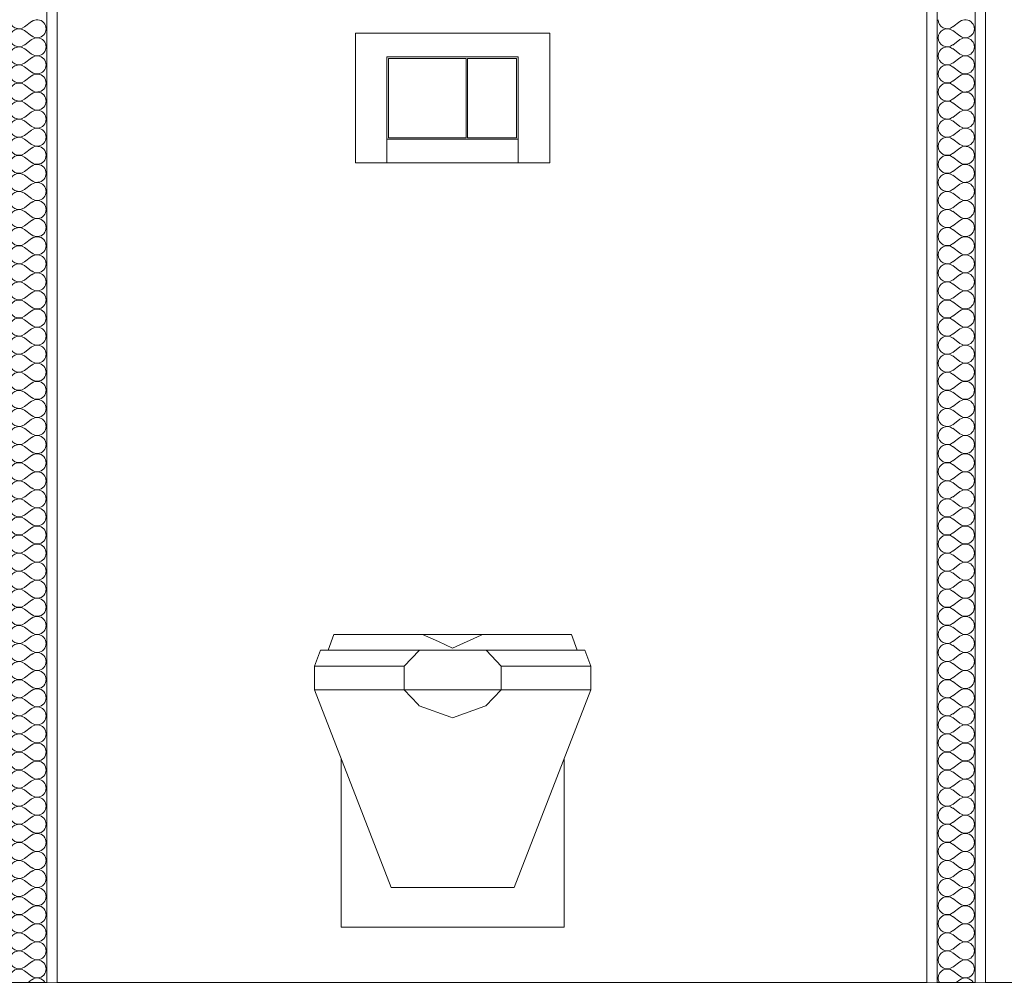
# Model space of a CAD drawing. Header units: millimetres. Extents: x -58263 to 69124, y -53000 to 22363.
# Tile 24 of 40: x -19013 to -17768, y 3558 to 4777. Entities that reach past the tile are written whole.
import ezdxf

# ---------------------------------------------------------------- set-up
doc = ezdxf.new("R2010")
doc.units = ezdxf.units.MM
doc.header["$MEASUREMENT"] = 0
doc.linetypes.add('Wipeout_Contour', pattern=[1000, 0, -1000])
for name, color, linetype in [('Nouveau_2D - Cotations pour 100ème', 7, 'Continuous'), ('Nouveau__Murs int non porteurs - Cloisons', 7, 'Continuous'), ('Nouveau__Sols - Dalles', 7, 'Continuous'), ('Nouveau_Eq tech - App Sanitaire', 7, 'Continuous')]:
    doc.layers.add(name, color=color, linetype=linetype)
doc.styles.add('STYLE_GENERE_2', font='arial.ttf')
doc.dimstyles.new('STYLE_GENERE__1', dxfattribs={"dimtxt": 150, "dimasz": 95, "dimexe": 0.18, "dimexo": 989.657151, "dimgap": 0, "dimtad": 1, "dimlfac": 0.001, "dimzin": 0, "dimdsep": 46, "dimtxsty": 'STYLE_GENERE_2', "dimblk": 'ARROWHEAD_6', "dimblk1": 'ARROWHEAD_6', "dimblk2": 'ARROWHEAD_6', "dimcen": 0.09, "dimclrd": 7, "dimclre": 7, "dimclrt": 7, "dimazin": 0, "dimtfac": 1, "dimtdec": 4, "dimtmove": 0, "dimatfit": 3, "dimfxl": 0, "dimtolj": 1, "dimtzin": 0, "dimarcsym": 0})
doc.dimstyles.new('STYLE_GENERE__2', dxfattribs={"dimtxt": 150, "dimasz": 95, "dimexe": 0.18, "dimexo": 989.657151, "dimgap": 0, "dimtad": 1, "dimlfac": 0.001, "dimzin": 0, "dimdsep": 46, "dimtxsty": 'STYLE_GENERE_2', "dimblk": 'ARROWHEAD_6', "dimblk1": 'ARROWHEAD_6', "dimblk2": 'ARROWHEAD_6', "dimcen": 0.09, "dimclrd": 7, "dimclre": 7, "dimclrt": 7, "dimazin": 0, "dimtfac": 1, "dimtdec": 4, "dimtmove": 2, "dimatfit": 3, "dimfxl": 0, "dimtolj": 1, "dimtzin": 0, "dimarcsym": 0})

# ---------------------------------------------------------------- blocks, each defined once
blk = doc.blocks.new('Élément de coupe_22')
at = {"layer": 'Nouveau__Sols - Dalles', "color": 7, "linetype": 'Continuous', "lineweight": 5}
for p, q in [((-18965.6, 3560), (-18978.6, 3560)), ((-17865.6, 3560), (-18965.6, 3560)), ((-17852.6, 3560), (-17865.6, 3560)), ((-17791.6, 3560), (-17804.6, 3560)), ((-16691.6, 3560), (-17791.6, 3560))]:
    blk.add_line(p, q, dxfattribs=at)
blk = doc.blocks.new('*X91')
at = {"layer": 'Nouveau__Murs int non porteurs - Cloisons', "color": 250, "linetype": 'Continuous', "lineweight": 5}
for p, q in [((-17824, 4774.9), (-17833.1, 4768)), ((-17824, 4756.6), (-17833.1, 4763.4)), ((-17824, 4752), (-17833.1, 4745.1)), ((-17824, 4733.7), (-17833.1, 4740.6)), ((-17824, 4729.1), (-17833.1, 4722.3)), ((-17824, 4710.9), (-17833.1, 4717.7)), ((-17824, 4706.3), (-17833.1, 4699.4)), ((-17824, 4688), (-17833.1, 4694.9)), ((-17824, 4683.4), (-17833.1, 4676.6)), ((-17824, 4665.1), (-17833.1, 4672)), ((-17824, 4660.6), (-17833.1, 4653.7)), ((-17824, 4642.3), (-17833.1, 4649.1)), ((-17824, 4637.7), (-17833.1, 4630.9)), ((-17824, 4619.4), (-17833.1, 4626.3)), ((-17824, 4614.9), (-17833.1, 4608)), ((-17824, 4596.6), (-17833.1, 4603.4)), ((-17824, 4592), (-17833.1, 4585.1)), ((-17824, 4573.7), (-17833.1, 4580.6)), ((-17824, 4569.1), (-17833.1, 4562.3)), ((-17824, 4550.9), (-17833.1, 4557.7)), ((-17824, 4546.3), (-17833.1, 4539.4)), ((-17824, 4528), (-17833.1, 4534.9)), ((-17824, 4523.4), (-17833.1, 4516.6)), ((-17824, 4505.1), (-17833.1, 4512)), ((-17824, 4500.6), (-17833.1, 4493.7)), ((-17824, 4482.3), (-17833.1, 4489.1)), ((-17824, 4477.7), (-17833.1, 4470.9)), ((-17824, 4459.4), (-17833.1, 4466.3)), ((-17824, 4454.9), (-17833.1, 4448)), ((-17824, 4436.6), (-17833.1, 4443.4)), ((-17824, 4432), (-17833.1, 4425.1)), ((-17824, 4413.7), (-17833.1, 4420.6)), ((-17824, 4409.1), (-17833.1, 4402.3)), ((-17824, 4390.9), (-17833.1, 4397.7)), ((-17824, 4386.3), (-17833.1, 4379.4)), ((-17824, 4368), (-17833.1, 4374.9)), ((-17824, 4363.4), (-17833.1, 4356.6)), ((-17824, 4345.1), (-17833.1, 4352)), ((-17824, 4340.6), (-17833.1, 4333.7)), ((-17824, 4322.3), (-17833.1, 4329.1)), ((-17824, 4317.7), (-17833.1, 4310.9)), ((-17824, 4299.4), (-17833.1, 4306.3)), ((-17824, 4294.9), (-17833.1, 4288)), ((-17824, 4276.6), (-17833.1, 4283.4)), ((-17824, 4272), (-17833.1, 4265.1)), ((-17824, 4253.7), (-17833.1, 4260.6)), ((-17824, 4249.1), (-17833.1, 4242.3)), ((-17824, 4230.9), (-17833.1, 4237.7)), ((-17824, 4226.3), (-17833.1, 4219.4)), ((-17824, 4208), (-17833.1, 4214.9)), ((-17824, 4203.4), (-17833.1, 4196.6)), ((-17824, 4185.1), (-17833.1, 4192)), ((-17824, 4180.6), (-17833.1, 4173.7)), ((-17824, 4162.3), (-17833.1, 4169.1)), ((-17824, 4157.7), (-17833.1, 4150.9)), ((-17824, 4139.4), (-17833.1, 4146.3)), ((-17824, 4134.9), (-17833.1, 4128)), ((-17824, 4116.6), (-17833.1, 4123.4)), ((-17824, 4112), (-17833.1, 4105.1)), ((-17824, 4093.7), (-17833.1, 4100.6)), ((-17824, 4089.1), (-17833.1, 4082.3)), ((-17824, 4070.9), (-17833.1, 4077.7)), ((-17824, 4066.3), (-17833.1, 4059.4)), ((-17824, 4048), (-17833.1, 4054.9)), ((-17824, 4043.4), (-17833.1, 4036.6)), ((-17824, 4025.1), (-17833.1, 4032)), ((-17824, 4020.6), (-17833.1, 4013.7)), ((-17824, 4002.3), (-17833.1, 4009.1)), ((-17824, 3997.7), (-17833.1, 3990.9)), ((-17824, 3979.4), (-17833.1, 3986.3)), ((-17824, 3974.9), (-17833.1, 3968)), ((-17824, 3956.6), (-17833.1, 3963.4)), ((-17824, 3952), (-17833.1, 3945.1)), ((-17824, 3933.7), (-17833.1, 3940.6)), ((-17824, 3929.1), (-17833.1, 3922.3)), ((-17824, 3910.9), (-17833.1, 3917.7)), ((-17824, 3906.3), (-17833.1, 3899.4)), ((-17824, 3888), (-17833.1, 3894.9)), ((-17824, 3883.4), (-17833.1, 3876.6)), ((-17824, 3865.1), (-17833.1, 3872)), ((-17824, 3860.6), (-17833.1, 3853.7)), ((-17824, 3842.3), (-17833.1, 3849.1)), ((-17824, 3837.7), (-17833.1, 3830.9)), ((-17824, 3819.4), (-17833.1, 3826.3)), ((-17824, 3814.9), (-17833.1, 3808)), ((-17824, 3796.6), (-17833.1, 3803.4)), ((-17824, 3792), (-17833.1, 3785.1)), ((-17824, 3773.7), (-17833.1, 3780.6)), ((-17824, 3769.1), (-17833.1, 3762.3)), ((-17824, 3750.9), (-17833.1, 3757.7)), ((-17824, 3746.3), (-17833.1, 3739.4)), ((-17824, 3728), (-17833.1, 3734.9)), ((-17824, 3723.4), (-17833.1, 3716.6)), ((-17824, 3705.1), (-17833.1, 3712)), ((-17824, 3700.6), (-17833.1, 3693.7)), ((-17824, 3682.3), (-17833.1, 3689.1)), ((-17824, 3677.7), (-17833.1, 3670.9)), ((-17824, 3659.4), (-17833.1, 3666.3)), ((-17824, 3654.9), (-17833.1, 3648)), ((-17824, 3636.6), (-17833.1, 3643.4)), ((-17824, 3632), (-17833.1, 3625.1)), ((-17824, 3613.7), (-17833.1, 3620.6)), ((-17824, 3609.1), (-17833.1, 3602.3)), ((-17824, 3590.9), (-17833.1, 3597.7)), ((-17824, 3586.3), (-17833.1, 3579.4)), ((-17824, 3568), (-17833.1, 3574.9)), ((-17824, 3563.4), (-17828.6, 3560))]:
    blk.add_line(p, q, dxfattribs=at)
for centre, start, end in [((-17840, 4777.1), 180, 306.8699), ((-17817.1, 4765.7), 233.1301, 126.8699), ((-17840, 4754.3), 53.1301, 180), ((-17840, 4754.3), 180, 306.8699), ((-17817.1, 4742.9), 233.1301, 126.8699), ((-17840, 4731.4), 53.1301, 180), ((-17840, 4731.4), 180, 306.8699), ((-17840, 4708.6), 53.1301, 180), ((-17817.1, 4720), 233.1301, 126.8699), ((-17840, 4708.6), 180, 306.8699), ((-17817.1, 4697.1), 233.1301, 126.8699), ((-17840, 4685.7), 53.1301, 180), ((-17840, 4685.7), 180, 306.8699), ((-17817.1, 4674.3), 233.1301, 126.8699), ((-17840, 4662.9), 53.1301, 180), ((-17840, 4662.9), 180, 306.8699), ((-17817.1, 4651.4), 233.1301, 126.8699), ((-17840, 4640), 53.1301, 180), ((-17840, 4640), 180, 306.8699), ((-17817.1, 4628.6), 233.1301, 126.8699), ((-17840, 4617.1), 53.1301, 180), ((-17840, 4617.1), 180, 306.8699), ((-17817.1, 4605.7), 233.1301, 126.8699), ((-17840, 4594.3), 53.1301, 180), ((-17840, 4594.3), 180, 306.8699), ((-17840, 4571.4), 53.1301, 180), ((-17817.1, 4582.9), 233.1301, 126.8699), ((-17840, 4571.4), 180, 306.8699), ((-17817.1, 4560), 233.1301, 126.8699), ((-17840, 4548.6), 53.1301, 180), ((-17840, 4548.6), 180, 306.8699), ((-17817.1, 4537.1), 233.1301, 126.8699), ((-17840, 4525.7), 53.1301, 180), ((-17840, 4525.7), 180, 306.8699), ((-17817.1, 4514.3), 233.1301, 126.8699), ((-17840, 4502.9), 53.1301, 180), ((-17840, 4502.9), 180, 306.8699), ((-17817.1, 4491.4), 233.1301, 126.8699), ((-17840, 4480), 53.1301, 180), ((-17840, 4480), 180, 306.8699), ((-17817.1, 4468.6), 233.1301, 126.8699), ((-17840, 4457.1), 53.1301, 180), ((-17840, 4457.1), 180, 306.8699), ((-17817.1, 4445.7), 233.1301, 126.8699), ((-17840, 4434.3), 53.1301, 180), ((-17840, 4434.3), 180, 306.8699), ((-17817.1, 4422.9), 233.1301, 126.8699), ((-17840, 4411.4), 53.1301, 180), ((-17840, 4411.4), 180, 306.8699), ((-17817.1, 4400), 233.1301, 126.8699), ((-17840, 4388.6), 53.1301, 180), ((-17840, 4388.6), 180, 306.8699), ((-17817.1, 4377.1), 233.1301, 126.8699), ((-17840, 4365.7), 53.1301, 180), ((-17840, 4365.7), 180, 306.8699), ((-17817.1, 4354.3), 233.1301, 126.8699), ((-17840, 4342.9), 53.1301, 180), ((-17840, 4342.9), 180, 306.8699), ((-17817.1, 4331.4), 233.1301, 126.8699), ((-17840, 4320), 53.1301, 180), ((-17840, 4320), 180, 306.8699), ((-17817.1, 4308.6), 233.1301, 126.8699), ((-17840, 4297.1), 53.1301, 180), ((-17840, 4297.1), 180, 306.8699), ((-17817.1, 4285.7), 233.1301, 126.8699), ((-17840, 4274.3), 53.1301, 180), ((-17840, 4274.3), 180, 306.8699), ((-17817.1, 4262.9), 233.1301, 126.8699), ((-17840, 4251.4), 53.1301, 180), ((-17840, 4251.4), 180, 306.8699), ((-17817.1, 4240), 233.1301, 126.8699), ((-17840, 4228.6), 53.1301, 180), ((-17840, 4228.6), 180, 306.8699), ((-17817.1, 4217.1), 233.1301, 126.8699), ((-17840, 4205.7), 53.1301, 180), ((-17840, 4205.7), 180, 306.8699), ((-17817.1, 4194.3), 233.1301, 126.8699), ((-17840, 4182.9), 53.1301, 180), ((-17840, 4182.9), 180, 306.8699), ((-17817.1, 4171.4), 233.1301, 126.8699), ((-17840, 4160), 53.1301, 180), ((-17840, 4160), 180, 306.8699), ((-17817.1, 4148.6), 233.1301, 126.8699), ((-17840, 4137.1), 53.1301, 180), ((-17840, 4137.1), 180, 306.8699), ((-17817.1, 4125.7), 233.1301, 126.8699), ((-17840, 4114.3), 53.1301, 180), ((-17840, 4114.3), 180, 306.8699), ((-17817.1, 4102.9), 233.1301, 126.8699), ((-17840, 4091.4), 53.1301, 180), ((-17840, 4091.4), 180, 306.8699), ((-17817.1, 4080), 233.1301, 126.8699), ((-17840, 4068.6), 53.1301, 180), ((-17840, 4068.6), 180, 306.8699), ((-17817.1, 4057.1), 233.1301, 126.8699), ((-17840, 4045.7), 53.1301, 180), ((-17840, 4045.7), 180, 306.8699), ((-17817.1, 4034.3), 233.1301, 126.8699), ((-17840, 4022.9), 53.1301, 180), ((-17840, 4022.9), 180, 306.8699), ((-17817.1, 4011.4), 233.1301, 126.8699), ((-17840, 4000), 53.1301, 180), ((-17840, 4000), 180, 306.8699), ((-17817.1, 3988.6), 233.1301, 126.8699), ((-17840, 3977.1), 53.1301, 180), ((-17840, 3977.1), 180, 306.8699), ((-17817.1, 3965.7), 233.1301, 126.8699), ((-17840, 3954.3), 53.1301, 180), ((-17840, 3954.3), 180, 306.8699), ((-17817.1, 3942.9), 233.1301, 126.8699), ((-17840, 3931.4), 53.1301, 180), ((-17840, 3931.4), 180, 306.8699), ((-17817.1, 3920), 233.1301, 126.8699), ((-17840, 3908.6), 53.1301, 180), ((-17840, 3908.6), 180, 306.8699), ((-17817.1, 3897.1), 233.1301, 126.8699), ((-17840, 3885.7), 53.1301, 180), ((-17840, 3885.7), 180, 306.8699), ((-17817.1, 3874.3), 233.1301, 126.8699), ((-17840, 3862.9), 53.1301, 180), ((-17840, 3862.9), 180, 306.8699), ((-17817.1, 3851.4), 233.1301, 126.8699), ((-17840, 3840), 53.1301, 180), ((-17840, 3840), 180, 306.8699), ((-17817.1, 3828.6), 233.1301, 126.8699), ((-17840, 3817.1), 53.1301, 180), ((-17840, 3817.1), 180, 306.8699), ((-17817.1, 3805.7), 233.1301, 126.8699), ((-17840, 3794.3), 53.1301, 180), ((-17840, 3794.3), 180, 306.8699), ((-17817.1, 3782.9), 233.1301, 126.8699), ((-17840, 3771.4), 53.1301, 180), ((-17840, 3771.4), 180, 306.8699), ((-17817.1, 3760), 233.1301, 126.8699), ((-17840, 3748.6), 53.1301, 180), ((-17840, 3748.6), 180, 306.8699), ((-17817.1, 3737.1), 233.1301, 126.8699), ((-17840, 3725.7), 53.1301, 180), ((-17840, 3725.7), 180, 306.8699), ((-17817.1, 3714.3), 233.1301, 126.8699), ((-17840, 3702.9), 53.1301, 180), ((-17840, 3702.9), 180, 306.8699), ((-17817.1, 3691.4), 233.1301, 126.8699), ((-17840, 3680), 53.1301, 180), ((-17840, 3680), 180, 306.8699), ((-17817.1, 3668.6), 233.1301, 126.8699), ((-17840, 3657.1), 53.1301, 180), ((-17840, 3657.1), 180, 306.8699), ((-17817.1, 3645.7), 233.1301, 126.8699), ((-17840, 3634.3), 53.1301, 180), ((-17840, 3634.3), 180, 306.8699), ((-17817.1, 3622.9), 233.1301, 126.8699), ((-17840, 3611.4), 53.1301, 180), ((-17840, 3611.4), 180, 306.8699), ((-17840, 3588.6), 53.1301, 180), ((-17817.1, 3600), 233.1301, 126.8699), ((-17840, 3588.6), 180, 306.8699), ((-17817.1, 3577.1), 233.1301, 126.8699), ((-17840, 3565.7), 53.1301, 180), ((-17840, 3565.7), 180, 210), ((-17817.1, 3554.3), 30, 126.8699)]:
    blk.add_arc(centre, 11.4, start, end, dxfattribs=at)
blk = doc.blocks.new('Élément de coupe_78')
at = {"color": 254, "linetype": 'Wipeout_Contour', "lineweight": 0, "ltscale": 74204.048646}
blk.add_wipeout([(-17852.6, 6160), (-17865.6, 6160), (-17865.6, 3560), (-17852.6, 3560)], dxfattribs=at).dxf.layer = 'Nouveau__Murs int non porteurs - Cloisons'
at = {"color": 254, "linetype": 'Wipeout_Contour', "lineweight": 0, "ltscale": 73969.099506}
blk.add_wipeout([(-17804.6, 3560), (-17791.6, 3560), (-17791.6, 6160), (-17804.6, 6160)], dxfattribs=at).dxf.layer = 'Nouveau__Murs int non porteurs - Cloisons'
at = {"layer": 'Nouveau__Murs int non porteurs - Cloisons', "color": 7, "linetype": 'Continuous', "lineweight": 5}
for p, q in [((-17865.6, 6160), (-17865.6, 3560)), ((-17791.6, 6160), (-17791.6, 3560))]:
    blk.add_line(p, q, dxfattribs=at)
at = {"color": 254, "linetype": 'Wipeout_Contour', "lineweight": 0, "ltscale": 150037.86842}
blk.add_wipeout([(-17852.6, 6221), (-17852.6, 6160), (-17852.6, 3560), (-17804.6, 3560), (-17804.6, 6160), (-17804.6, 6221), (-17804.6, 6831.7), (-17852.6, 6831.7)], dxfattribs=at).dxf.layer = 'Nouveau__Murs int non porteurs - Cloisons'
at = {"layer": 'Nouveau__Murs int non porteurs - Cloisons', "color": 7, "linetype": 'Continuous', "lineweight": 13}
blk.add_line((-17804.6, 3560), (-17852.6, 3560), dxfattribs=at)
at = {"layer": 'Nouveau__Murs int non porteurs - Cloisons', "color": 7, "linetype": 'Continuous', "lineweight": 13, "flags": 128}
for points in [[(-17852.6, 6831.7), (-17852.6, 6221), (-17852.6, 6173), (-17852.6, 6160), (-17852.6, 3560)], [(-17804.6, 6831.7), (-17804.6, 6221), (-17804.6, 6173), (-17804.6, 6160), (-17804.6, 3560)]]:
    blk.add_lwpolyline(points, dxfattribs=at)
at = {"layer": 'Nouveau__Murs int non porteurs - Cloisons', "lineweight": 0}
blk.add_blockref('*X91', (0, 0), dxfattribs=at)
blk = doc.blocks.new('*X93')
at = {"layer": 'Nouveau__Murs int non porteurs - Cloisons', "color": 250, "linetype": 'Continuous', "lineweight": 5}
for p, q in [((-18998, 4774.9), (-19007.1, 4768)), ((-18998, 4756.6), (-19007.1, 4763.4)), ((-18998, 4752), (-19007.1, 4745.1)), ((-18998, 4733.7), (-19007.1, 4740.6)), ((-18998, 4729.1), (-19007.1, 4722.3)), ((-18998, 4710.9), (-19007.1, 4717.7)), ((-18998, 4706.3), (-19007.1, 4699.4)), ((-18998, 4688), (-19007.1, 4694.9)), ((-18998, 4683.4), (-19007.1, 4676.6)), ((-18998, 4665.1), (-19007.1, 4672)), ((-18998, 4660.6), (-19007.1, 4653.7)), ((-18998, 4642.3), (-19007.1, 4649.1)), ((-18998, 4637.7), (-19007.1, 4630.9)), ((-18998, 4619.4), (-19007.1, 4626.3)), ((-18998, 4614.9), (-19007.1, 4608)), ((-18998, 4596.6), (-19007.1, 4603.4)), ((-18998, 4592), (-19007.1, 4585.1)), ((-18998, 4573.7), (-19007.1, 4580.6)), ((-18998, 4569.1), (-19007.1, 4562.3)), ((-18998, 4550.9), (-19007.1, 4557.7)), ((-18998, 4546.3), (-19007.1, 4539.4)), ((-18998, 4528), (-19007.1, 4534.9)), ((-18998, 4523.4), (-19007.1, 4516.6)), ((-18998, 4505.1), (-19007.1, 4512)), ((-18998, 4500.6), (-19007.1, 4493.7)), ((-18998, 4482.3), (-19007.1, 4489.1)), ((-18998, 4477.7), (-19007.1, 4470.9)), ((-18998, 4459.4), (-19007.1, 4466.3)), ((-18998, 4454.9), (-19007.1, 4448)), ((-18998, 4436.6), (-19007.1, 4443.4)), ((-18998, 4432), (-19007.1, 4425.1)), ((-18998, 4413.7), (-19007.1, 4420.6)), ((-18998, 4409.1), (-19007.1, 4402.3)), ((-18998, 4390.9), (-19007.1, 4397.7)), ((-18998, 4386.3), (-19007.1, 4379.4)), ((-18998, 4368), (-19007.1, 4374.9)), ((-18998, 4363.4), (-19007.1, 4356.6)), ((-18998, 4345.1), (-19007.1, 4352)), ((-18998, 4340.6), (-19007.1, 4333.7)), ((-18998, 4322.3), (-19007.1, 4329.1)), ((-18998, 4317.7), (-19007.1, 4310.9)), ((-18998, 4299.4), (-19007.1, 4306.3)), ((-18998, 4294.9), (-19007.1, 4288)), ((-18998, 4276.6), (-19007.1, 4283.4)), ((-18998, 4272), (-19007.1, 4265.1)), ((-18998, 4253.7), (-19007.1, 4260.6)), ((-18998, 4249.1), (-19007.1, 4242.3)), ((-18998, 4230.9), (-19007.1, 4237.7)), ((-18998, 4226.3), (-19007.1, 4219.4)), ((-18998, 4208), (-19007.1, 4214.9)), ((-18998, 4203.4), (-19007.1, 4196.6)), ((-18998, 4185.1), (-19007.1, 4192)), ((-18998, 4180.6), (-19007.1, 4173.7)), ((-18998, 4162.3), (-19007.1, 4169.1)), ((-18998, 4157.7), (-19007.1, 4150.9)), ((-18998, 4139.4), (-19007.1, 4146.3)), ((-18998, 4134.9), (-19007.1, 4128)), ((-18998, 4116.6), (-19007.1, 4123.4)), ((-18998, 4112), (-19007.1, 4105.1)), ((-18998, 4093.7), (-19007.1, 4100.6)), ((-18998, 4089.1), (-19007.1, 4082.3)), ((-18998, 4070.9), (-19007.1, 4077.7)), ((-18998, 4066.3), (-19007.1, 4059.4)), ((-18998, 4048), (-19007.1, 4054.9)), ((-18998, 4043.4), (-19007.1, 4036.6)), ((-18998, 4025.1), (-19007.1, 4032)), ((-18998, 4020.6), (-19007.1, 4013.7)), ((-18998, 4002.3), (-19007.1, 4009.1)), ((-18998, 3997.7), (-19007.1, 3990.9)), ((-18998, 3979.4), (-19007.1, 3986.3)), ((-18998, 3974.9), (-19007.1, 3968)), ((-18998, 3956.6), (-19007.1, 3963.4)), ((-18998, 3952), (-19007.1, 3945.1)), ((-18998, 3933.7), (-19007.1, 3940.6)), ((-18998, 3929.1), (-19007.1, 3922.3)), ((-18998, 3910.9), (-19007.1, 3917.7)), ((-18998, 3906.3), (-19007.1, 3899.4)), ((-18998, 3888), (-19007.1, 3894.9)), ((-18998, 3883.4), (-19007.1, 3876.6)), ((-18998, 3865.1), (-19007.1, 3872)), ((-18998, 3860.6), (-19007.1, 3853.7)), ((-18998, 3842.3), (-19007.1, 3849.1)), ((-18998, 3837.7), (-19007.1, 3830.9)), ((-18998, 3819.4), (-19007.1, 3826.3)), ((-18998, 3814.9), (-19007.1, 3808)), ((-18998, 3796.6), (-19007.1, 3803.4)), ((-18998, 3792), (-19007.1, 3785.1)), ((-18998, 3773.7), (-19007.1, 3780.6)), ((-18998, 3769.1), (-19007.1, 3762.3)), ((-18998, 3750.9), (-19007.1, 3757.7)), ((-18998, 3746.3), (-19007.1, 3739.4)), ((-18998, 3728), (-19007.1, 3734.9)), ((-18998, 3723.4), (-19007.1, 3716.6)), ((-18998, 3705.1), (-19007.1, 3712)), ((-18998, 3700.6), (-19007.1, 3693.7)), ((-18998, 3682.3), (-19007.1, 3689.1)), ((-18998, 3677.7), (-19007.1, 3670.9)), ((-18998, 3659.4), (-19007.1, 3666.3)), ((-18998, 3654.9), (-19007.1, 3648)), ((-18998, 3636.6), (-19007.1, 3643.4)), ((-18998, 3632), (-19007.1, 3625.1)), ((-18998, 3613.7), (-19007.1, 3620.6)), ((-18998, 3609.1), (-19007.1, 3602.3)), ((-18998, 3590.9), (-19007.1, 3597.7)), ((-18998, 3586.3), (-19007.1, 3579.4)), ((-18998, 3568), (-19007.1, 3574.9)), ((-18998, 3563.4), (-19002.6, 3560))]:
    blk.add_line(p, q, dxfattribs=at)
for centre, start, end in [((-19014, 4777.1), 180, 306.8699), ((-18991.1, 4765.7), 233.1301, 126.8699), ((-19014, 4754.3), 53.1301, 180), ((-19014, 4754.3), 180, 306.8699), ((-18991.1, 4742.9), 233.1301, 126.8699), ((-19014, 4731.4), 53.1301, 180), ((-19014, 4731.4), 180, 306.8699), ((-19014, 4708.6), 53.1301, 180), ((-18991.1, 4720), 233.1301, 126.8699), ((-19014, 4708.6), 180, 306.8699), ((-18991.1, 4697.1), 233.1301, 126.8699), ((-19014, 4685.7), 53.1301, 180), ((-19014, 4685.7), 180, 306.8699), ((-18991.1, 4674.3), 233.1301, 126.8699), ((-19014, 4662.9), 53.1301, 180), ((-19014, 4662.9), 180, 306.8699), ((-18991.1, 4651.4), 233.1301, 126.8699), ((-19014, 4640), 53.1301, 180), ((-19014, 4640), 180, 306.8699), ((-18991.1, 4628.6), 233.1301, 126.8699), ((-19014, 4617.1), 53.1301, 180), ((-19014, 4617.1), 180, 306.8699), ((-18991.1, 4605.7), 233.1301, 126.8699), ((-19014, 4594.3), 53.1301, 180), ((-19014, 4594.3), 180, 306.8699), ((-19014, 4571.4), 53.1301, 180), ((-18991.1, 4582.9), 233.1301, 126.8699), ((-19014, 4571.4), 180, 306.8699), ((-18991.1, 4560), 233.1301, 126.8699), ((-19014, 4548.6), 53.1301, 180), ((-19014, 4548.6), 180, 306.8699), ((-18991.1, 4537.1), 233.1301, 126.8699), ((-19014, 4525.7), 53.1301, 180), ((-19014, 4525.7), 180, 306.8699), ((-18991.1, 4514.3), 233.1301, 126.8699), ((-19014, 4502.9), 53.1301, 180), ((-19014, 4502.9), 180, 306.8699), ((-18991.1, 4491.4), 233.1301, 126.8699), ((-19014, 4480), 53.1301, 180), ((-19014, 4480), 180, 306.8699), ((-18991.1, 4468.6), 233.1301, 126.8699), ((-19014, 4457.1), 53.1301, 180), ((-19014, 4457.1), 180, 306.8699), ((-18991.1, 4445.7), 233.1301, 126.8699), ((-19014, 4434.3), 53.1301, 180), ((-19014, 4434.3), 180, 306.8699), ((-18991.1, 4422.9), 233.1301, 126.8699), ((-19014, 4411.4), 53.1301, 180), ((-19014, 4411.4), 180, 306.8699), ((-18991.1, 4400), 233.1301, 126.8699), ((-19014, 4388.6), 53.1301, 180), ((-19014, 4388.6), 180, 306.8699), ((-18991.1, 4377.1), 233.1301, 126.8699), ((-19014, 4365.7), 53.1301, 180), ((-19014, 4365.7), 180, 306.8699), ((-18991.1, 4354.3), 233.1301, 126.8699), ((-19014, 4342.9), 53.1301, 180), ((-19014, 4342.9), 180, 306.8699), ((-18991.1, 4331.4), 233.1301, 126.8699), ((-19014, 4320), 53.1301, 180), ((-19014, 4320), 180, 306.8699), ((-18991.1, 4308.6), 233.1301, 126.8699), ((-19014, 4297.1), 53.1301, 180), ((-19014, 4297.1), 180, 306.8699), ((-18991.1, 4285.7), 233.1301, 126.8699), ((-19014, 4274.3), 53.1301, 180), ((-19014, 4274.3), 180, 306.8699), ((-18991.1, 4262.9), 233.1301, 126.8699), ((-19014, 4251.4), 53.1301, 180), ((-19014, 4251.4), 180, 306.8699), ((-18991.1, 4240), 233.1301, 126.8699), ((-19014, 4228.6), 53.1301, 180), ((-19014, 4228.6), 180, 306.8699), ((-18991.1, 4217.1), 233.1301, 126.8699), ((-19014, 4205.7), 53.1301, 180), ((-19014, 4205.7), 180, 306.8699), ((-18991.1, 4194.3), 233.1301, 126.8699), ((-19014, 4182.9), 53.1301, 180), ((-19014, 4182.9), 180, 306.8699), ((-18991.1, 4171.4), 233.1301, 126.8699), ((-19014, 4160), 53.1301, 180), ((-19014, 4160), 180, 306.8699), ((-18991.1, 4148.6), 233.1301, 126.8699), ((-19014, 4137.1), 53.1301, 180), ((-19014, 4137.1), 180, 306.8699), ((-18991.1, 4125.7), 233.1301, 126.8699), ((-19014, 4114.3), 53.1301, 180), ((-19014, 4114.3), 180, 306.8699), ((-18991.1, 4102.9), 233.1301, 126.8699), ((-19014, 4091.4), 53.1301, 180), ((-19014, 4091.4), 180, 306.8699), ((-18991.1, 4080), 233.1301, 126.8699), ((-19014, 4068.6), 53.1301, 180), ((-19014, 4068.6), 180, 306.8699), ((-18991.1, 4057.1), 233.1301, 126.8699), ((-19014, 4045.7), 53.1301, 180), ((-19014, 4045.7), 180, 306.8699), ((-18991.1, 4034.3), 233.1301, 126.8699), ((-19014, 4022.9), 53.1301, 180), ((-19014, 4022.9), 180, 306.8699), ((-18991.1, 4011.4), 233.1301, 126.8699), ((-19014, 4000), 53.1301, 180), ((-19014, 4000), 180, 306.8699), ((-18991.1, 3988.6), 233.1301, 126.8699), ((-19014, 3977.1), 53.1301, 180), ((-19014, 3977.1), 180, 306.8699), ((-18991.1, 3965.7), 233.1301, 126.8699), ((-19014, 3954.3), 53.1301, 180), ((-19014, 3954.3), 180, 306.8699), ((-18991.1, 3942.9), 233.1301, 126.8699), ((-19014, 3931.4), 53.1301, 180), ((-19014, 3931.4), 180, 306.8699), ((-18991.1, 3920), 233.1301, 126.8699), ((-19014, 3908.6), 53.1301, 180), ((-19014, 3908.6), 180, 306.8699), ((-18991.1, 3897.1), 233.1301, 126.8699), ((-19014, 3885.7), 53.1301, 180), ((-19014, 3885.7), 180, 306.8699), ((-18991.1, 3874.3), 233.1301, 126.8699), ((-19014, 3862.9), 53.1301, 180), ((-19014, 3862.9), 180, 306.8699), ((-18991.1, 3851.4), 233.1301, 126.8699), ((-19014, 3840), 53.1301, 180), ((-19014, 3840), 180, 306.8699), ((-18991.1, 3828.6), 233.1301, 126.8699), ((-19014, 3817.1), 53.1301, 180), ((-19014, 3817.1), 180, 306.8699), ((-18991.1, 3805.7), 233.1301, 126.8699), ((-19014, 3794.3), 53.1301, 180), ((-19014, 3794.3), 180, 306.8699), ((-18991.1, 3782.9), 233.1301, 126.8699), ((-19014, 3771.4), 53.1301, 180), ((-19014, 3771.4), 180, 306.8699), ((-18991.1, 3760), 233.1301, 126.8699), ((-19014, 3748.6), 53.1301, 180), ((-19014, 3748.6), 180, 306.8699), ((-18991.1, 3737.1), 233.1301, 126.8699), ((-19014, 3725.7), 53.1301, 180), ((-19014, 3725.7), 180, 306.8699), ((-18991.1, 3714.3), 233.1301, 126.8699), ((-19014, 3702.9), 53.1301, 180), ((-19014, 3702.9), 180, 306.8699), ((-18991.1, 3691.4), 233.1301, 126.8699), ((-19014, 3680), 53.1301, 180), ((-19014, 3680), 180, 306.8699), ((-18991.1, 3668.6), 233.1301, 126.8699), ((-19014, 3657.1), 53.1301, 180), ((-19014, 3657.1), 180, 306.8699), ((-18991.1, 3645.7), 233.1301, 126.8699), ((-19014, 3634.3), 53.1301, 180), ((-19014, 3634.3), 180, 306.8699), ((-18991.1, 3622.9), 233.1301, 126.8699), ((-19014, 3611.4), 53.1301, 180), ((-19014, 3611.4), 180, 306.8699), ((-19014, 3588.6), 53.1301, 180), ((-18991.1, 3600), 233.1301, 126.8699), ((-19014, 3588.6), 180, 306.8699), ((-18991.1, 3577.1), 233.1301, 126.8699), ((-19014, 3565.7), 53.1301, 180), ((-18991.1, 3554.3), 30, 126.8699)]:
    blk.add_arc(centre, 11.4, start, end, dxfattribs=at)
blk = doc.blocks.new('Élément de coupe_79')
at = {"color": 254, "linetype": 'Wipeout_Contour', "lineweight": 0, "ltscale": 78500.489283}
blk.add_wipeout([(-18978.6, 3560), (-18965.6, 3560), (-18965.6, 6160), (-18978.6, 6160)], dxfattribs=at).dxf.layer = 'Nouveau__Murs int non porteurs - Cloisons'
at = {"layer": 'Nouveau__Murs int non porteurs - Cloisons', "color": 7, "linetype": 'Continuous', "lineweight": 5}
blk.add_line((-18965.6, 6160), (-18965.6, 3560), dxfattribs=at)
at = {"color": 254, "linetype": 'Wipeout_Contour', "lineweight": 0, "ltscale": 158991.452184}
blk.add_wipeout([(-19026.6, 6221), (-19026.6, 6160), (-19026.6, 3560), (-18978.6, 3560), (-18978.6, 6160), (-18978.6, 6221), (-18978.6, 6825.8), (-19026.6, 6825.8)], dxfattribs=at).dxf.layer = 'Nouveau__Murs int non porteurs - Cloisons'
at = {"layer": 'Nouveau__Murs int non porteurs - Cloisons', "color": 7, "linetype": 'Continuous', "lineweight": 13}
blk.add_line((-18978.6, 3560), (-19026.6, 3560), dxfattribs=at)
at = {"layer": 'Nouveau__Murs int non porteurs - Cloisons', "color": 7, "linetype": 'Continuous', "lineweight": 13, "flags": 128}
blk.add_lwpolyline([(-18978.6, 6825.8), (-18978.6, 6221), (-18978.6, 6173), (-18978.6, 6160), (-18978.6, 3560)], dxfattribs=at)
at = {"layer": 'Nouveau__Murs int non porteurs - Cloisons', "lineweight": 0}
blk.add_blockref('*X93', (0, 0), dxfattribs=at)
blk = doc.blocks.new('Élément de coupe_89')
at = {"layer": 'Nouveau_Eq tech - App Sanitaire', "color": 251, "linetype": 'Continuous', "lineweight": 13}
for p, q in [((-18342.6, 4760), (-18588.6, 4760)), ((-18588.6, 4760), (-18588.6, 4596)), ((-18342.6, 4596), (-18342.6, 4760)), ((-18548.6, 4596), (-18548.6, 4730)), ((-18548.6, 4730), (-18382.6, 4730)), ((-18448.6, 4728), (-18546.6, 4728)), ((-18546.6, 4728), (-18546.6, 4628)), ((-18448.6, 4628), (-18448.6, 4728)), ((-18446.6, 4728), (-18446.6, 4628)), ((-18384.6, 4728), (-18446.6, 4728)), ((-18384.6, 4628), (-18384.6, 4728)), ((-18382.6, 4730), (-18382.6, 4596)), ((-18548.6, 4626), (-18382.6, 4626)), ((-18546.6, 4628), (-18448.6, 4628)), ((-18446.6, 4628), (-18384.6, 4628)), ((-18588.6, 4596), (-18548.6, 4596)), ((-18548.6, 4596), (-18382.6, 4596)), ((-18382.6, 4596), (-18342.6, 4596)), ((-18622.9, 3980), (-18615.9, 4000)), ((-18615.9, 4000), (-18612.1, 4000)), ((-18612.1, 4000), (-18603.3, 4000)), ((-18603.3, 4000), (-18589.6, 4000)), ((-18589.6, 4000), (-18568, 4000)), ((-18568, 4000), (-18538.5, 4000)), ((-18538.5, 4000), (-18503.6, 4000)), ((-18427.5, 4000), (-18392.6, 4000)), ((-18392.6, 4000), (-18363.2, 4000)), ((-18363.2, 4000), (-18341.5, 4000)), ((-18341.5, 4000), (-18327.9, 4000)), ((-18327.9, 4000), (-18319, 4000)), ((-18319, 4000), (-18315.2, 4000)), ((-18308.2, 3980), (-18315.2, 4000)), ((-18640.4, 3960), (-18632.6, 3980)), ((-18632.6, 3980), (-18628.4, 3980)), ((-18628.4, 3980), (-18618.6, 3980)), ((-18618.6, 3980), (-18603.4, 3980)), ((-18603.4, 3980), (-18579.4, 3980)), ((-18579.4, 3980), (-18546.6, 3980)), ((-18546.6, 3980), (-18507.8, 3980)), ((-18423.3, 3980), (-18384.5, 3980)), ((-18384.5, 3980), (-18351.8, 3980)), ((-18351.8, 3980), (-18327.8, 3980)), ((-18327.8, 3980), (-18312.6, 3980)), ((-18312.6, 3980), (-18302.8, 3980)), ((-18302.8, 3980), (-18298.5, 3980)), ((-18290.7, 3960), (-18298.5, 3980)), ((-18640.4, 3930), (-18640.4, 3960)), ((-18640.4, 3960), (-18636, 3960)), ((-18636, 3960), (-18626, 3960)), ((-18626, 3960), (-18610.3, 3960)), ((-18610.3, 3960), (-18585.1, 3960)), ((-18585.1, 3960), (-18550.7, 3960)), ((-18550.7, 3960), (-18526.9, 3960)), ((-18404.2, 3960), (-18380.4, 3960)), ((-18380.4, 3960), (-18346, 3960)), ((-18346, 3960), (-18320.8, 3960)), ((-18320.8, 3960), (-18305.2, 3960)), ((-18305.2, 3960), (-18295.1, 3960)), ((-18295.1, 3960), (-18290.7, 3960)), ((-18290.7, 3930), (-18290.7, 3960)), ((-18640.4, 3930), (-18636, 3930)), ((-18543.4, 3680), (-18640.4, 3930)), ((-18636, 3930), (-18626, 3930)), ((-18626, 3930), (-18610.3, 3930)), ((-18610.3, 3930), (-18585.1, 3930)), ((-18585.1, 3930), (-18550.7, 3930)), ((-18550.7, 3930), (-18526.9, 3930)), ((-18404.2, 3930), (-18380.4, 3930)), ((-18387.7, 3680), (-18290.7, 3930)), ((-18380.4, 3930), (-18346, 3930)), ((-18346, 3930), (-18320.8, 3930)), ((-18320.8, 3930), (-18305.2, 3930)), ((-18305.2, 3930), (-18295.1, 3930)), ((-18295.1, 3930), (-18290.7, 3930)), ((-18606.6, 3630), (-18606.6, 3842.9)), ((-18324.5, 3630), (-18324.5, 3842.9)), ((-18543.4, 3680), (-18540.5, 3680)), ((-18540.5, 3680), (-18533.8, 3680)), ((-18533.8, 3680), (-18523.4, 3680)), ((-18523.4, 3680), (-18513.3, 3680)), ((-18513.3, 3680), (-18499.6, 3680)), ((-18499.6, 3680), (-18483.3, 3680)), ((-18483.3, 3680), (-18465.6, 3680)), ((-18465.6, 3680), (-18447.9, 3680)), ((-18447.9, 3680), (-18431.5, 3680)), ((-18431.5, 3680), (-18417.8, 3680)), ((-18417.8, 3680), (-18407.7, 3680)), ((-18407.7, 3680), (-18397.3, 3680)), ((-18397.3, 3680), (-18390.6, 3680)), ((-18390.6, 3680), (-18387.7, 3680)), ((-18606.6, 3630), (-18324.5, 3630))]:
    blk.add_line(p, q, dxfattribs=at)
at = {"layer": 'Nouveau_Eq tech - App Sanitaire', "color": 7, "linetype": 'Continuous', "lineweight": 18}
for p, q in [((-18427.5, 4000), (-18503.6, 4000)), ((-18427.5, 4000), (-18427.6, 3999.9)), ((-18423.3, 3980), (-18507.8, 3980)), ((-18526.9, 3960), (-18526.9, 3930)), ((-18404.2, 3960), (-18404.2, 3930)), ((-18404.2, 3930), (-18526.9, 3930)), ((-18423.4, 3909.8), (-18404.2, 3930))]:
    blk.add_line(p, q, dxfattribs=at)
at = {"layer": 'Nouveau_Eq tech - App Sanitaire', "color": 7, "linetype": 'Continuous', "lineweight": 18, "flags": 128}
for points in [[(-18503.6, 4000), (-18503.6, 4000), (-18503.5, 3999.9)], [(-18503.5, 3999.9), (-18483.6, 3990.9), (-18465.6, 3982.8)], [(-18427.6, 3999.9), (-18429.3, 3999.1), (-18465.6, 3982.8)], [(-18507.8, 3980), (-18507.9, 3979.9), (-18526.9, 3960)], [(-18423.3, 3980), (-18410.1, 3966.1), (-18404.2, 3960)], [(-18526.9, 3930), (-18509.1, 3911.3), (-18507.7, 3909.8)], [(-18507.7, 3909.8), (-18468, 3895.5), (-18465.6, 3894.6)], [(-18465.6, 3894.6), (-18425, 3909.3), (-18423.4, 3909.8)]]:
    blk.add_lwpolyline(points, dxfattribs=at)
blk = doc.blocks.new('*D239')
at = {"layer": 'Nouveau_2D - Cotations pour 100ème', "color": 7, "linetype": 'Continuous', "lineweight": 13}
for p, q in [((-11834.2, 3610), (-11734.2, 3510)), ((-11690.5, 3560), (-11878, 3560)), ((-11784.2, 3340), (-11784.2, 3560)), ((-11834.2, 3390), (-11734.2, 3290))]:
    blk.add_line(p, q, dxfattribs=at)
blk = doc.blocks.new('ARROWHEAD_6')
at = {"color": 0, "linetype": 'Continuous', "lineweight": 0}
for p, q in [((-0.5, -0.5), (0.5, 0.5)), ((0, 0), (-1, 0))]:
    blk.add_line(p, q, dxfattribs=at)
blk = doc.blocks.new('*D240')
at = {"layer": 'Nouveau_2D - Cotations pour 100ème', "color": 7, "linetype": 'Continuous', "lineweight": 13}
for p, q in [((-11834.2, 6210), (-11734.2, 6110)), ((-11690.5, 6160), (-11878, 6160)), ((-11784.2, 3560), (-11784.2, 6160)), ((-11834.2, 3610), (-11734.2, 3510)), ((-11690.5, 3560), (-11878, 3560))]:
    blk.add_line(p, q, dxfattribs=at)
at = {"layer": 'Nouveau_2D - Cotations pour 100ème', "color": 7, "lineweight": 13, "char_height": 150, "attachment_point": 7, "rotation": 90, "style": 'STYLE_GENERE_2'}
for s, insert in [('{\\A1;\\fArial|b1|i0|c0|p0;6}', (-11814.2, 5995.6)), ('{\\A1;\\fArial|b1|i0|c0|p0;2,60}', (-11814.2, 4602.6))]:
    blk.add_mtext(s, dxfattribs=dict(at, insert=insert))

msp = doc.modelspace()

# ---------------------------------------------------------------- block references
at = {"layer": 'Nouveau__Sols - Dalles', "lineweight": 0}
msp.add_blockref('Élément de coupe_22', (0, 0), dxfattribs=at)
at = {"layer": 'Nouveau_Eq tech - App Sanitaire', "lineweight": 0}
msp.add_blockref('Élément de coupe_89', (0, 0), dxfattribs=at)

# ---------------------------------------------------------------- next in the draw order: block references
at = {"layer": 'Nouveau__Murs int non porteurs - Cloisons', "lineweight": 0}
for name in ['Élément de coupe_79', 'Élément de coupe_78']:
    msp.add_blockref(name, (0, 0), dxfattribs=at)

# ---------------------------------------------------------------- next in the draw order: dimensions: what is measured, and where the dimension line sits
at = {"layer": 'Nouveau_2D - Cotations pour 100ème', "color": 7, "linetype": 'Continuous', "lineweight": 13}
for base, p1, p2, dimstyle, picture, middle in [((-11784.223, 6160), (-19107.562, 3560), (-11307.562, 6160), 'STYLE_GENERE__1', '*D240', (-11889.223, 4796.793)), ((-11784.223, 3560), (-19107.562, 3340), (-19107.562, 3560), 'STYLE_GENERE__2', '*D239', (-11920.757, 3442.435))]:
    dim = msp.add_linear_dim(base=base, p1=p1, p2=p2, angle=90, dimstyle=dimstyle, dxfattribs=at)
    dim.commit()
    dim.dimension.update_dxf_attribs({"geometry": picture, "text_midpoint": middle, "dimtype": 160, "text_rotation": 90})

doc.saveas('drawing.dxf')
